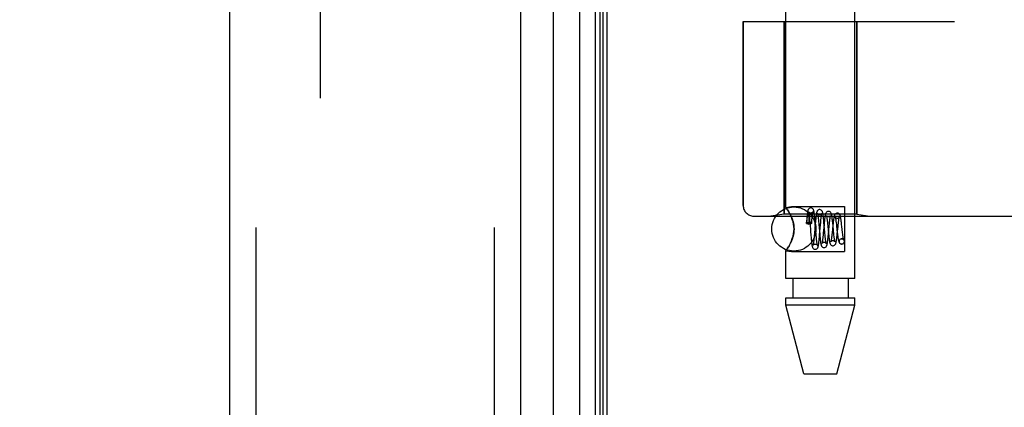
# Model space of a CAD drawing. Header units: inches. Extents: x 0 to 227, y 0 to 147.
# Tile 254 of 256: x 117.51 to 120.3, y 59.89 to 60.99. Entities that reach past the tile are written whole.
import ezdxf

# ---------------------------------------------------------------- set-up
doc = ezdxf.new("R2010")
doc.units = ezdxf.units.IN
doc.header["$LTSCALE"] = 12.466667
doc.header["$MEASUREMENT"] = 0
doc.linetypes.add('HIDDEN', pattern=[0.2, 0.1, -0.1])
doc.layers.get('0').update_dxf_attribs({"linetype": 'CONTINUOUS'})
for name, color, linetype in [('DEFAULT_2', 8, 'HIDDEN'), ('DIMENSIONS', 7, 'CONTINUOUS'), ('LEFTHAND_DOOR_ASSEMBLY', 7, 'CONTINUOUS'), ('RIGHTHAND_DOOR_ASSEMBLY', 7, 'CONTINUOUS')]:
    doc.layers.add(name, color=color, linetype=linetype)
doc.styles.get("Standard").update_dxf_attribs({"font": 'arial.ttf'})
doc.dimstyles.new('DIMSTYLE_1', dxfattribs={"dimtxt": 1, "dimasz": 1.333333, "dimexe": 0.09, "dimexo": 0.07, "dimgap": 0.0375, "dimtad": 0, "dimtih": 1, "dimtoh": 1, "dimzin": 4, "dimdsep": 46, "dimtxsty": 'Standard', "dimblk": '_FILLED', "dimblk1": '_FILLED', "dimblk2": '_FILLED', "dimcen": 0.09, "dimadec": 3, "dimazin": 1, "dimtfac": 1, "dimtdec": 3, "dimtofl": 0, "dimtmove": 0, "dimatfit": 3, "dimldrblk": '_FILLED', "dimfxl": 0, "dimtolj": 1, "dimtzin": 4, "dimarcsym": 0})

# ---------------------------------------------------------------- blocks, each defined once
blk = doc.blocks.new('_FILLED')
at = {"color": 0, "linetype": 'ByBlock'}
blk.add_solid([(0, 0), (-1, 0.2), (-1, -0.2)], dxfattribs=at)
blk = doc.blocks.new('*D12')
at = {"layer": 'DIMENSIONS', "color": 2, "linetype": 'Continuous'}
for p, q in [((118.347, 108.1593), (113.854, 108.1593)), ((115.054, 108.1593), (115.054, 73.1593)), ((115.054, 36.1593), (115.054, 71.1593)), ((118.358, 36.1593), (113.854, 36.1593))]:
    blk.add_line(p, q, dxfattribs=at)
at = {"layer": 'DIMENSIONS', "color": 2, "linetype": 'Continuous', "xscale": 1.3333333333, "yscale": 1.3333333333, "zscale": 1.3333333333}
for p, rotation in [((115.054, 108.1593), 90), ((115.054, 36.1593), 270)]:
    blk.add_blockref('_FILLED', p, dxfattribs=dict(at, rotation=rotation))
at = {"layer": 'DIMENSIONS', "color": 2, "linetype": 'Continuous', "insert": (115.054, 72.6593), "char_height": 1, "width": 3.494424, "attachment_point": 2, "line_spacing_factor": 0.9}
blk.add_mtext('72.00', dxfattribs=at)

msp = doc.modelspace()

# ---------------------------------------------------------------- linework, layer by layer
at = {"color": 3, "linetype": 'Continuous'}
msp.add_line((119.1764, 36.2633), (119.1764, 108.0553), dxfattribs=at)
at = {"layer": 'DEFAULT_2', "color": 8, "linetype": 'HIDDEN'}
msp.add_line((118.3638, 106.8937), (118.3638, 37.4249), dxfattribs=at)
at = {"layer": 'LEFTHAND_DOOR_ASSEMBLY', "color": 8, "linetype": 'HIDDEN'}
for p, q in [((118.1814, 107.7743), (118.1814, 36.5443)), ((118.8564, 107.7743), (118.8564, 36.5443)), ((120.1304, 62.5843), (120.1304, 60.9843)), ((119.5616, 60.9843), (120.1604, 60.9843)), ((119.5616, 60.9843), (119.5616, 60.463)), ((119.6774, 60.9843), (119.6774, 60.4383)), ((119.8834, 60.9843), (119.8834, 60.4383)), ((119.6774, 60.4383), (119.6399, 60.433)), ((119.8834, 60.4383), (119.6774, 60.4383)), ((119.8834, 60.4383), (119.9209, 60.433)), ((119.5916, 60.433), (121.6554, 60.433))]:
    msp.add_line(p, q, dxfattribs=at)
for centre, radius, start, end in [((119.6554, 58.5092), 2.7751, 43.8884, 90), ((119.5916, 60.463), 0.03, 180, 270)]:
    msp.add_arc(centre, radius, start, end, dxfattribs=at)
at = {"layer": 'RIGHTHAND_DOOR_ASSEMBLY', "color": 7, "linetype": 'Continuous'}
for p, q in [((119.0986, 36.4939), (119.0986, 107.8247)), ((119.0235, 107.7963), (119.0235, 36.5223)), ((119.142, 107.8157), (119.142, 36.5029)), ((119.1557, 107.809), (119.1557, 36.5096)), ((119.1645, 107.8066), (119.1645, 36.512))]:
    msp.add_line(p, q, dxfattribs=at)
at = {"layer": 'RIGHTHAND_DOOR_ASSEMBLY', "color": 3, "linetype": 'Continuous'}
for p, q in [((118.1064, 107.7743), (118.1064, 36.5443)), ((118.9314, 107.7743), (118.9314, 36.5443))]:
    msp.add_line(p, q, dxfattribs=at)
at = {"layer": 'RIGHTHAND_DOOR_ASSEMBLY', "color": 8, "linetype": 'HIDDEN'}
for p, q in [((118.1814, 107.7743), (118.1814, 36.5443)), ((118.8564, 107.7743), (118.8564, 36.5443)), ((119.6824, 60.4577), (119.6824, 63.1043)), ((119.8784, 60.2563), (119.8784, 63.1043)), ((120.1304, 62.5843), (120.1304, 60.9843)), ((119.5616, 60.9843), (120.1604, 60.9843)), ((119.5616, 60.463), (119.5616, 60.9843)), ((119.6774, 60.4383), (119.6774, 60.9843)), ((119.8834, 60.4383), (119.8834, 60.9843)), ((119.6774, 60.4383), (119.6399, 60.433)), ((119.8834, 60.4383), (119.6774, 60.4383)), ((119.6824, 60.4577), (119.6984, 60.4598)), ((119.6824, 60.4577), (119.6827, 60.4573)), ((119.6836, 60.456), (119.6852, 60.4539)), ((119.6873, 60.4508), (119.6898, 60.4469)), ((119.6984, 60.4598), (119.8484, 60.4598)), ((119.8484, 60.4598), (119.8484, 60.3328)), ((119.8834, 60.4383), (119.9209, 60.433)), ((119.5916, 60.433), (121.6554, 60.433)), ((119.6955, 60.4366), (119.6984, 60.4302)), ((119.7416, 60.421), (119.7409, 60.4129)), ((119.7413, 60.4121), (119.7415, 60.4148)), ((119.7415, 60.4148), (119.7418, 60.4173)), ((119.742, 60.4261), (119.7416, 60.421)), ((119.7418, 60.4173), (119.742, 60.4194)), ((119.742, 60.4194), (119.7423, 60.4214)), ((119.7423, 60.4214), (119.7425, 60.4231)), ((119.7425, 60.4231), (119.7427, 60.4246)), ((119.7473, 60.4312), (119.7474, 60.4307)), ((119.7474, 60.4307), (119.7474, 60.4301)), ((119.7474, 60.4301), (119.7475, 60.4294)), ((119.7475, 60.4294), (119.7475, 60.4287)), ((119.7475, 60.4287), (119.7475, 60.4278)), ((119.7475, 60.4278), (119.7476, 60.4269)), ((119.7476, 60.4269), (119.7476, 60.4259)), ((119.7476, 60.4259), (119.7476, 60.4247)), ((119.7476, 60.4247), (119.7476, 60.4233)), ((119.7476, 60.4233), (119.7477, 60.4219)), ((119.7477, 60.4131), (119.7476, 60.4105)), ((119.7484, 60.4105), (119.7476, 60.4105)), ((119.7477, 60.4219), (119.7477, 60.4194)), ((119.7477, 60.4194), (119.7477, 60.4165)), ((119.7477, 60.4165), (119.7477, 60.4131)), ((119.7492, 60.431), (119.7496, 60.4271)), ((119.7496, 60.4271), (119.75, 60.4228)), ((119.75, 60.4228), (119.7506, 60.4157)), ((119.7506, 60.4157), (119.7515, 60.4049)), ((119.7558, 60.4128), (119.7563, 60.4182)), ((119.7563, 60.4182), (119.7566, 60.4225)), ((119.7566, 60.4225), (119.757, 60.4266)), ((119.7659, 60.4108), (119.7637, 60.3844)), ((119.7648, 60.425), (119.7643, 60.4302)), ((119.7652, 60.4195), (119.7648, 60.425)), ((119.766, 60.4108), (119.7652, 60.4195)), ((119.7664, 60.4165), (119.7659, 60.4108)), ((119.7676, 60.3903), (119.766, 60.4108)), ((119.7743, 60.4265), (119.7748, 60.4226)), ((119.7748, 60.4226), (119.7752, 60.4183)), ((119.7752, 60.4183), (119.7758, 60.4113)), ((119.7805, 60.4078), (119.7812, 60.4152)), ((119.7812, 60.4152), (119.7816, 60.4198)), ((119.7899, 60.4212), (119.7893, 60.4263)), ((119.7904, 60.4157), (119.7899, 60.4212)), ((119.7914, 60.4044), (119.7904, 60.4157)), ((119.7913, 60.414), (119.7907, 60.408)), ((119.8001, 60.4169), (119.8006, 60.4121)), ((119.8006, 60.4121), (119.8014, 60.4042)), ((119.8054, 60.4046), (119.8061, 60.4122)), ((119.8154, 60.4137), (119.8148, 60.419)), ((119.8162, 60.4053), (119.8154, 60.4137)), ((119.8251, 60.414), (119.8257, 60.4097)), ((119.8406, 60.4094), (119.84, 60.4149)), ((119.7526, 60.39), (119.7536, 60.3779)), ((119.7637, 60.3844), (119.763, 60.3765)), ((119.7684, 60.3797), (119.7676, 60.3903)), ((119.7775, 60.3922), (119.7785, 60.3807)), ((119.7782, 60.3795), (119.7805, 60.4078)), ((119.7885, 60.3842), (119.788, 60.379)), ((119.7907, 60.408), (119.7885, 60.3842)), ((119.7937, 60.3781), (119.793, 60.3854)), ((119.8014, 60.4042), (119.8034, 60.3839)), ((119.8027, 60.3765), (119.8033, 60.3821)), ((119.8033, 60.3821), (119.8054, 60.4046)), ((119.8034, 60.3839), (119.804, 60.378)), ((119.8136, 60.3858), (119.813, 60.3806)), ((119.8157, 60.4062), (119.8136, 60.3858)), ((119.8176, 60.3913), (119.8162, 60.4053)), ((119.8183, 60.3836), (119.8176, 60.3913)), ((119.8188, 60.3791), (119.8183, 60.3836)), ((119.8282, 60.3831), (119.8303, 60.4033)), ((119.8282, 60.3866), (119.8288, 60.3813)), ((119.8303, 60.4033), (119.8309, 60.4085)), ((119.8413, 60.4035), (119.8406, 60.4094)), ((119.8423, 60.3946), (119.8413, 60.4035)), ((119.8432, 60.3862), (119.8423, 60.3946)), ((119.8438, 60.3812), (119.8432, 60.3862)), ((119.6984, 60.3624), (119.6955, 60.356)), ((119.7536, 60.3779), (119.7541, 60.3721)), ((119.7541, 60.3721), (119.7546, 60.3666)), ((119.763, 60.3765), (119.7626, 60.3716)), ((119.769, 60.3725), (119.7684, 60.3797)), ((119.7694, 60.3682), (119.769, 60.3725)), ((119.7698, 60.3643), (119.7694, 60.3682)), ((119.7777, 60.3739), (119.7782, 60.3795)), ((119.7785, 60.3807), (119.779, 60.3752)), ((119.779, 60.3752), (119.7796, 60.37)), ((119.788, 60.379), (119.7875, 60.3741)), ((119.7941, 60.3738), (119.7937, 60.3781)), ((119.7946, 60.3698), (119.7941, 60.3738)), ((119.8193, 60.3749), (119.8188, 60.3791)), ((119.8409, 60.3688), (119.8395, 60.3686)), ((119.8395, 60.3687), (119.8408, 60.3688)), ((119.6824, 60.3348), (119.6984, 60.3328)), ((119.6824, 60.2563), (119.6824, 60.3348)), ((119.6984, 60.3328), (119.8484, 60.3328)), ((119.8408, 60.3538), (119.8423, 60.3539)), ((119.8409, 60.3538), (119.8423, 60.354)), ((119.8784, 60.2563), (119.6824, 60.2563)), ((119.7019, 60.2563), (119.7019, 60.2013)), ((119.8589, 60.2563), (119.8589, 60.2013)), ((119.6824, 60.2013), (119.8784, 60.2013)), ((119.6824, 60.1804), (119.6824, 60.2013)), ((119.8784, 60.1804), (119.8784, 60.2013)), ((119.8784, 60.1804), (119.6824, 60.1804)), ((119.7339, 59.9863), (119.6824, 60.1804)), ((119.8269, 59.9863), (119.8784, 60.1804)), ((119.7339, 59.9863), (119.8269, 59.9863))]:
    msp.add_line(p, q, dxfattribs=at)
for points in [[(119.6984, 60.4302), (119.6955, 60.4366), (119.6926, 60.4421), (119.6898, 60.4469), (119.6873, 60.4508), (119.6852, 60.4539), (119.6836, 60.456), (119.6827, 60.4573)], [(119.7533, 60.4563), (119.7525, 60.4563), (119.7506, 60.4558), (119.749, 60.4549), (119.7476, 60.4538), (119.7467, 60.4527), (119.7461, 60.4517), (119.7457, 60.4508), (119.7453, 60.4499), (119.7451, 60.449), (119.7448, 60.448), (119.7446, 60.447), (119.7444, 60.4459), (119.7442, 60.4447), (119.7439, 60.4434), (119.7437, 60.442), (119.7435, 60.4404), (119.7433, 60.4387), (119.7431, 60.4369), (119.7429, 60.435), (119.7427, 60.433), (119.7424, 60.4308), (119.742, 60.4261)], [(119.7533, 60.4413), (119.7522, 60.4414), (119.7507, 60.4418), (119.7494, 60.4425), (119.7484, 60.4433), (119.7477, 60.444), (119.7474, 60.4446), (119.7472, 60.4449), (119.7472, 60.445)], [(119.7472, 60.445), (119.7472, 60.445), (119.7472, 60.4449), (119.7473, 60.4446), (119.7474, 60.4442), (119.7475, 60.4436), (119.7477, 60.4429), (119.7478, 60.442), (119.748, 60.441), (119.7481, 60.44), (119.7483, 60.4387), (119.7485, 60.4374), (119.7487, 60.436), (119.7488, 60.4344), (119.749, 60.4328), (119.7492, 60.431)], [(119.7643, 60.4302), (119.764, 60.4327), (119.7638, 60.435), (119.7635, 60.4371), (119.7633, 60.4391), (119.7631, 60.4409), (119.7628, 60.4425), (119.7626, 60.444), (119.7624, 60.4454), (119.7621, 60.4466), (119.7619, 60.4477), (119.7616, 60.4487), (119.7613, 60.4497), (119.761, 60.4507), (119.7606, 60.4516), (119.7599, 60.4527), (119.759, 60.4538), (119.7577, 60.4549), (119.756, 60.4558), (119.7542, 60.4563), (119.7533, 60.4563)], [(119.7594, 60.4449), (119.7594, 60.445), (119.7595, 60.445), (119.7594, 60.4449), (119.7592, 60.4446), (119.7588, 60.4439), (119.7581, 60.4432), (119.757, 60.4424), (119.7556, 60.4417), (119.754, 60.4413), (119.7533, 60.4413)], [(119.757, 60.4266), (119.7574, 60.4304), (119.7575, 60.4321), (119.7577, 60.4338), (119.7579, 60.4353), (119.7581, 60.4368), (119.7582, 60.4381), (119.7584, 60.4394), (119.7586, 60.4405), (119.7587, 60.4415), (119.7589, 60.4424), (119.759, 60.4432), (119.7592, 60.4438), (119.7593, 60.4444), (119.7594, 60.4447), (119.7594, 60.4449)], [(119.7783, 60.4513), (119.7774, 60.4512), (119.7754, 60.4507), (119.7737, 60.4498), (119.7724, 60.4486), (119.7715, 60.4474), (119.7709, 60.4463), (119.7704, 60.4453), (119.7701, 60.4443), (119.7698, 60.4433), (119.7696, 60.4422), (119.7693, 60.441), (119.7691, 60.4397), (119.7688, 60.4383), (119.7686, 60.4367), (119.7683, 60.435), (119.7681, 60.4331), (119.7678, 60.4311), (119.7676, 60.429), (119.7673, 60.4267), (119.7671, 60.4243), (119.7669, 60.4218), (119.7664, 60.4165)], [(119.7783, 60.4363), (119.7772, 60.4364), (119.7758, 60.4368), (119.7745, 60.4374), (119.7735, 60.4382), (119.7729, 60.4389), (119.7725, 60.4395), (119.7723, 60.4398), (119.7722, 60.4399)], [(119.7722, 60.4399), (119.7722, 60.4399), (119.7723, 60.4398), (119.7724, 60.4394), (119.7725, 60.4389), (119.7727, 60.4383), (119.7728, 60.4375), (119.773, 60.4365), (119.7732, 60.4355), (119.7734, 60.4343), (119.7735, 60.4329), (119.7737, 60.4315), (119.7739, 60.4299), (119.7741, 60.4283), (119.7743, 60.4265)], [(119.7893, 60.4263), (119.7891, 60.4288), (119.7888, 60.4311), (119.7885, 60.4332), (119.7883, 60.4352), (119.788, 60.437), (119.7877, 60.4386), (119.7875, 60.4401), (119.7872, 60.4414), (119.787, 60.4426), (119.7867, 60.4437), (119.7864, 60.4447), (119.786, 60.4457), (119.7856, 60.4467), (119.7849, 60.4478), (119.7839, 60.4489), (119.7826, 60.45), (119.7809, 60.4508), (119.7791, 60.4513), (119.7783, 60.4513)], [(119.7842, 60.4395), (119.7843, 60.4397), (119.7844, 60.4399), (119.7843, 60.4399), (119.7842, 60.4396), (119.7838, 60.439), (119.7831, 60.4382), (119.782, 60.4374), (119.7806, 60.4367), (119.779, 60.4363), (119.7783, 60.4363)], [(119.7816, 60.4198), (119.782, 60.424), (119.7822, 60.4259), (119.7824, 60.4277), (119.7826, 60.4295), (119.7828, 60.4311), (119.783, 60.4326), (119.7832, 60.4339), (119.7834, 60.4352), (119.7836, 60.4363), (119.7838, 60.4373), (119.7839, 60.4382), (119.7841, 60.4388), (119.7842, 60.4394), (119.7842, 60.4395)], [(119.8033, 60.4463), (119.8023, 60.4462), (119.8004, 60.4457), (119.7987, 60.4448), (119.7973, 60.4436), (119.7964, 60.4424), (119.7958, 60.4412), (119.7953, 60.4401), (119.795, 60.439), (119.7946, 60.4378), (119.7943, 60.4365), (119.794, 60.435), (119.7937, 60.4334), (119.7934, 60.4316), (119.7931, 60.4296), (119.7928, 60.4274), (119.7925, 60.425), (119.7922, 60.4225), (119.7919, 60.4198), (119.7913, 60.414)], [(119.8148, 60.419), (119.8145, 60.4215), (119.8142, 60.4239), (119.814, 60.4262), (119.8137, 60.4284), (119.8134, 60.4304), (119.8131, 60.4322), (119.8128, 60.4339), (119.8125, 60.4354), (119.8122, 60.4368), (119.8119, 60.438), (119.8116, 60.4392), (119.8112, 60.4403), (119.8108, 60.4414), (119.8101, 60.4425), (119.8091, 60.4437), (119.8077, 60.4449), (119.806, 60.4458), (119.8042, 60.4463), (119.8033, 60.4463)], [(119.8283, 60.4413), (119.8273, 60.4412), (119.8254, 60.4407), (119.8236, 60.4397), (119.8223, 60.4385), (119.8213, 60.4373), (119.8207, 60.4362), (119.8202, 60.435), (119.8198, 60.4339), (119.8195, 60.4326), (119.8191, 60.4313), (119.8188, 60.4297), (119.8185, 60.4281), (119.8182, 60.4262), (119.8179, 60.4242), (119.8176, 60.422), (119.8172, 60.4197), (119.8169, 60.4172), (119.8166, 60.4146), (119.8163, 60.4119), (119.8157, 60.4062)], [(119.84, 60.4149), (119.8397, 60.4174), (119.8394, 60.4198), (119.839, 60.4221), (119.8387, 60.4242), (119.8384, 60.4262), (119.8381, 60.4279), (119.8378, 60.4295), (119.8375, 60.431), (119.8372, 60.4323), (119.8369, 60.4335), (119.8365, 60.4346), (119.8361, 60.4356), (119.8356, 60.4366), (119.8349, 60.4378), (119.834, 60.4389), (119.8326, 60.44), (119.8309, 60.4408), (119.829, 60.4413), (119.8283, 60.4413)], [(119.6984, 60.4302), (119.7, 60.426), (119.7016, 60.4216), (119.7029, 60.417), (119.7041, 60.4122), (119.7049, 60.4071), (119.7055, 60.4017), (119.7057, 60.3963), (119.7055, 60.3909), (119.705, 60.3856), (119.7041, 60.3805), (119.7029, 60.3757), (119.7016, 60.3711), (119.7001, 60.3666), (119.6984, 60.3624)], [(119.6984, 60.3624), (119.7009, 60.369), (119.7029, 60.3757), (119.7045, 60.3826), (119.7054, 60.3895), (119.7057, 60.3964), (119.7054, 60.4033), (119.7044, 60.4102), (119.7029, 60.417), (119.7009, 60.4237), (119.6984, 60.4302)], [(119.7409, 60.4129), (119.741, 60.4132), (119.7415, 60.4137), (119.7423, 60.4142), (119.7435, 60.4146), (119.745, 60.4149), (119.7466, 60.4151), (119.7484, 60.4151)], [(119.7413, 60.4121), (119.7409, 60.4127), (119.7409, 60.4129)], [(119.7413, 60.4121), (119.7429, 60.4117), (119.7445, 60.4113), (119.7461, 60.4109), (119.7476, 60.4105)], [(119.7427, 60.4246), (119.7429, 60.426), (119.743, 60.4266), (119.7431, 60.4272), (119.7432, 60.4278), (119.7433, 60.4283), (119.7434, 60.4288), (119.7434, 60.4293), (119.7435, 60.4297), (119.7436, 60.4301), (119.7437, 60.4305), (119.7437, 60.4309), (119.7438, 60.4312), (119.7439, 60.4315), (119.744, 60.4318), (119.744, 60.4321), (119.7441, 60.4324), (119.7442, 60.4327), (119.7442, 60.4329), (119.7443, 60.4332), (119.7443, 60.4334), (119.7444, 60.4336), (119.7445, 60.4338), (119.7445, 60.434), (119.7446, 60.4342), (119.7447, 60.4344), (119.7447, 60.4346), (119.7448, 60.4348), (119.7449, 60.435), (119.7449, 60.4351), (119.745, 60.4353), (119.7451, 60.4354), (119.7451, 60.4356), (119.7452, 60.4357), (119.7453, 60.4358), (119.7453, 60.4359), (119.7454, 60.436), (119.7455, 60.4361), (119.7456, 60.4362), (119.7456, 60.4363), (119.7457, 60.4363), (119.7458, 60.4363), (119.7459, 60.4364), (119.7461, 60.4363), (119.7462, 60.4362), (119.7464, 60.4361), (119.7465, 60.4359), (119.7466, 60.4357), (119.7466, 60.4356), (119.7467, 60.4354), (119.7467, 60.4352), (119.7468, 60.4351), (119.7468, 60.4349), (119.7469, 60.4348), (119.7469, 60.4347), (119.7469, 60.4345), (119.7469, 60.4344), (119.747, 60.4343), (119.747, 60.4341), (119.747, 60.434), (119.747, 60.4339), (119.7471, 60.4337), (119.7471, 60.4336), (119.7471, 60.4335), (119.7471, 60.4333), (119.7471, 60.4332), (119.7472, 60.4331), (119.7472, 60.4329), (119.7472, 60.4328), (119.7472, 60.4326), (119.7472, 60.4324), (119.7473, 60.4322), (119.7473, 60.432), (119.7473, 60.4318), (119.7473, 60.4316), (119.7473, 60.4314), (119.7473, 60.4312)], [(119.7484, 60.4151), (119.7504, 60.4151), (119.7521, 60.4148), (119.7537, 60.4145), (119.7549, 60.414), (119.7556, 60.4134), (119.7558, 60.4128), (119.7558, 60.4128)], [(119.7558, 60.4128), (119.7556, 60.4122), (119.7549, 60.4117), (119.7537, 60.4112), (119.7521, 60.4108), (119.7504, 60.4106), (119.7484, 60.4105)], [(119.7758, 60.4113), (119.777, 60.3979), (119.7775, 60.3922)], [(119.8033, 60.4313), (119.8023, 60.4314), (119.8008, 60.4318), (119.7996, 60.4324), (119.7986, 60.4331), (119.7979, 60.4338), (119.7975, 60.4344), (119.7974, 60.4347), (119.7973, 60.4347)], [(119.7973, 60.4347), (119.7973, 60.4347), (119.7974, 60.4346), (119.7975, 60.4342), (119.7977, 60.4336), (119.7978, 60.4329), (119.798, 60.432), (119.7982, 60.4309), (119.7984, 60.4296), (119.7987, 60.4282), (119.7989, 60.4267), (119.7991, 60.425), (119.7993, 60.4232), (119.7996, 60.4212), (119.7998, 60.4191), (119.8001, 60.4169)], [(119.8091, 60.4343), (119.8092, 60.4346), (119.8092, 60.4348), (119.8092, 60.4347), (119.8091, 60.4345), (119.8087, 60.4339), (119.8079, 60.4331), (119.8068, 60.4323), (119.8054, 60.4317), (119.8039, 60.4313), (119.8033, 60.4313)], [(119.8061, 60.4122), (119.8066, 60.4168), (119.8068, 60.419), (119.807, 60.421), (119.8073, 60.4229), (119.8075, 60.4247), (119.8077, 60.4264), (119.8079, 60.4279), (119.8081, 60.4293), (119.8083, 60.4306), (119.8085, 60.4317), (119.8087, 60.4327), (119.8089, 60.4335), (119.8091, 60.4341), (119.8091, 60.4343)], [(119.8283, 60.4263), (119.8277, 60.4263), (119.8261, 60.4267), (119.8248, 60.4273), (119.8238, 60.428), (119.8231, 60.4287), (119.8227, 60.4292), (119.8225, 60.4295), (119.8225, 60.4296)], [(119.8225, 60.4296), (119.8225, 60.4294), (119.8227, 60.429), (119.8228, 60.4284), (119.823, 60.4277), (119.8232, 60.4267), (119.8234, 60.4256), (119.8237, 60.4244), (119.8239, 60.423), (119.8241, 60.4214), (119.8244, 60.4198), (119.8246, 60.418), (119.8249, 60.4161), (119.8251, 60.414)], [(119.8339, 60.4289), (119.834, 60.4293), (119.8341, 60.4296), (119.8341, 60.4296), (119.834, 60.4294), (119.8336, 60.4288), (119.8328, 60.4281), (119.8317, 60.4273), (119.8303, 60.4266), (119.8288, 60.4263), (119.8283, 60.4263)], [(119.8309, 60.4085), (119.8314, 60.4133), (119.8317, 60.4155), (119.832, 60.4176), (119.8322, 60.4195), (119.8325, 60.4213), (119.8327, 60.423), (119.833, 60.4245), (119.8332, 60.4258), (119.8334, 60.427), (119.8336, 60.4279), (119.8338, 60.4287), (119.8339, 60.4289)], [(119.7515, 60.4049), (119.7522, 60.3961), (119.7526, 60.39)], [(119.793, 60.3854), (119.7919, 60.3988), (119.7914, 60.4044)], [(119.8158, 60.3488), (119.8166, 60.3488), (119.8184, 60.3493), (119.8201, 60.3501), (119.8215, 60.3513), (119.8225, 60.3524), (119.8232, 60.3536), (119.8237, 60.3547), (119.8241, 60.3558), (119.8244, 60.3569), (119.8248, 60.3582), (119.8251, 60.3596), (119.8254, 60.3612), (119.8257, 60.363), (119.826, 60.365), (119.8263, 60.3671), (119.8266, 60.3694), (119.827, 60.3719), (119.8273, 60.3746), (119.8276, 60.3774), (119.8282, 60.3831)], [(119.8257, 60.4097), (119.8265, 60.4024), (119.8268, 60.3999)], [(119.8268, 60.3999), (119.8273, 60.3946), (119.8282, 60.3866)], [(119.6926, 60.3505), (119.6955, 60.356), (119.6984, 60.3624)], [(119.7546, 60.3666), (119.7549, 60.3641), (119.7551, 60.3617), (119.7554, 60.3594), (119.7556, 60.3573), (119.7559, 60.3553), (119.7561, 60.3536), (119.7564, 60.3519), (119.7566, 60.3504), (119.7568, 60.3491), (119.7571, 60.3479), (119.7574, 60.3468), (119.7576, 60.3458), (119.758, 60.3448), (119.7584, 60.3438), (119.759, 60.3427), (119.7598, 60.3416), (119.7612, 60.3404), (119.7629, 60.3394), (119.7648, 60.3389), (119.7658, 60.3388)], [(119.7626, 60.3716), (119.7621, 60.3673), (119.7619, 60.3652), (119.7617, 60.3633), (119.7615, 60.3615), (119.7613, 60.3598), (119.7611, 60.3583), (119.7609, 60.3568), (119.7607, 60.3555), (119.7606, 60.3543), (119.7604, 60.3533), (119.7602, 60.3524), (119.7601, 60.3516), (119.7599, 60.351), (119.7598, 60.3505), (119.7598, 60.3504)], [(119.7658, 60.3388), (119.7666, 60.3388), (119.7684, 60.3393), (119.7701, 60.3401), (119.7714, 60.3412), (119.7723, 60.3423), (119.773, 60.3433), (119.7735, 60.3443), (119.7738, 60.3453), (119.7741, 60.3463), (119.7744, 60.3474), (119.7747, 60.3486), (119.7749, 60.3499), (119.7752, 60.3513), (119.7754, 60.3529), (119.7757, 60.3547), (119.7759, 60.3566), (119.7762, 60.3587), (119.7764, 60.3609), (119.7767, 60.3633), (119.777, 60.3658), (119.7772, 60.3684), (119.7777, 60.3739)], [(119.7719, 60.3502), (119.7719, 60.3502), (119.7718, 60.3504), (119.7717, 60.3508), (119.7716, 60.3514), (119.7714, 60.3521), (119.7713, 60.353), (119.7711, 60.354), (119.7709, 60.3551), (119.7708, 60.3563), (119.7706, 60.3577), (119.7704, 60.3592), (119.7702, 60.3608), (119.77, 60.3625), (119.7698, 60.3643)], [(119.7796, 60.37), (119.7798, 60.3676), (119.7801, 60.3653), (119.7804, 60.3631), (119.7806, 60.3611), (119.7809, 60.3592), (119.7811, 60.3575), (119.7814, 60.3559), (119.7817, 60.3545), (119.782, 60.3532), (119.7822, 60.352), (119.7825, 60.3509), (119.7829, 60.3499), (119.7833, 60.3488), (119.784, 60.3477), (119.7849, 60.3465), (119.7862, 60.3453), (119.7879, 60.3444), (119.7899, 60.3439), (119.7908, 60.3438)], [(119.785, 60.3559), (119.7849, 60.3557), (119.7848, 60.3554), (119.7848, 60.3553), (119.7849, 60.3554), (119.7851, 60.3559), (119.7856, 60.3565), (119.7866, 60.3574), (119.7879, 60.3582), (119.7895, 60.3587), (119.7908, 60.3588)], [(119.7875, 60.3741), (119.7871, 60.3697), (119.7868, 60.3677), (119.7866, 60.3659), (119.7864, 60.3641), (119.7862, 60.3625), (119.786, 60.3611), (119.7858, 60.3598), (119.7856, 60.3586), (119.7854, 60.3576), (119.7852, 60.3568), (119.785, 60.3561), (119.785, 60.3559)], [(119.7908, 60.3438), (119.7915, 60.3438), (119.7934, 60.3442), (119.795, 60.3451), (119.7964, 60.3461), (119.7974, 60.3473), (119.7981, 60.3484), (119.7986, 60.3495), (119.7989, 60.3505), (119.7993, 60.3517), (119.7996, 60.3529), (119.7999, 60.3543), (119.8002, 60.3558), (119.8005, 60.3575), (119.8008, 60.3594), (119.801, 60.3614), (119.8013, 60.3636), (119.8016, 60.366), (119.8019, 60.3685), (119.8022, 60.3711), (119.8027, 60.3765)], [(119.7908, 60.3588), (119.7918, 60.3587), (119.7935, 60.3582), (119.7949, 60.3574), (119.7959, 60.3565), (119.7965, 60.3559), (119.7967, 60.3554), (119.7968, 60.3552), (119.7968, 60.3553)], [(119.7968, 60.3553), (119.7968, 60.3553), (119.7967, 60.3556), (119.7966, 60.356), (119.7965, 60.3566), (119.7963, 60.3573), (119.7961, 60.3582), (119.796, 60.3592), (119.7958, 60.3603), (119.7956, 60.3616), (119.7954, 60.363), (119.7952, 60.3645), (119.795, 60.3662), (119.7948, 60.3679), (119.7946, 60.3698)], [(119.804, 60.378), (119.8043, 60.3751), (119.8046, 60.3724), (119.805, 60.3697), (119.8053, 60.3672), (119.8056, 60.3649), (119.806, 60.3628), (119.8063, 60.3609), (119.8066, 60.3592), (119.807, 60.3577), (119.8073, 60.3563), (119.8078, 60.3551), (119.8082, 60.3539), (119.8089, 60.3527), (119.8098, 60.3515), (119.8112, 60.3503), (119.8129, 60.3494), (119.8148, 60.3489), (119.8158, 60.3488)], [(119.8101, 60.361), (119.81, 60.3607), (119.8099, 60.3605), (119.8099, 60.3604), (119.81, 60.3607), (119.8104, 60.3612), (119.811, 60.3619), (119.8119, 60.3626), (119.8132, 60.3633), (119.8147, 60.3637), (119.8158, 60.3638)], [(119.813, 60.3806), (119.8125, 60.3759), (119.8122, 60.3737), (119.8119, 60.3717), (119.8117, 60.3698), (119.8114, 60.3681), (119.8112, 60.3665), (119.811, 60.3651), (119.8107, 60.3639), (119.8105, 60.3628), (119.8103, 60.3619), (119.8101, 60.3612), (119.8101, 60.361)], [(119.8158, 60.3638), (119.8167, 60.3637), (119.8185, 60.3632), (119.8199, 60.3624), (119.8209, 60.3615), (119.8214, 60.3609), (119.8216, 60.3606)], [(119.8216, 60.3606), (119.8216, 60.3605), (119.8217, 60.3604), (119.8216, 60.3605), (119.8215, 60.3608), (119.8214, 60.3614), (119.8212, 60.3621), (119.821, 60.3629), (119.8208, 60.3639), (119.8206, 60.3651), (119.8204, 60.3664), (119.8202, 60.3679), (119.82, 60.3694), (119.8198, 60.3711), (119.8195, 60.373), (119.8193, 60.3749)], [(119.8288, 60.3813), (119.8292, 60.3788), (119.8295, 60.3764), (119.8298, 60.374), (119.8301, 60.3718), (119.8305, 60.3697), (119.8308, 60.3677), (119.8311, 60.3659), (119.8315, 60.3643), (119.8318, 60.3628), (119.8322, 60.3614), (119.8326, 60.3602), (119.8332, 60.359), (119.8338, 60.3577), (119.8348, 60.3565), (119.8362, 60.3553), (119.838, 60.3543), (119.8399, 60.3538), (119.8408, 60.3538)], [(119.8395, 60.3686), (119.8389, 60.3685), (119.8371, 60.3678), (119.8356, 60.3666), (119.8344, 60.365), (119.8337, 60.3632), (119.8334, 60.3613), (119.8337, 60.3594), (119.8344, 60.3575), (119.8356, 60.356), (119.8371, 60.3548), (119.8389, 60.3541), (119.8409, 60.3538)], [(119.8408, 60.3688), (119.8417, 60.3687), (119.8433, 60.3683), (119.8447, 60.3675), (119.8456, 60.3667), (119.8462, 60.3661), (119.8464, 60.3657)], [(119.8423, 60.354), (119.8429, 60.3541), (119.8446, 60.3548), (119.8462, 60.356), (119.8474, 60.3575), (119.8481, 60.3594), (119.8483, 60.3613), (119.8481, 60.3632), (119.8474, 60.365), (119.8462, 60.3666), (119.8446, 60.3678), (119.8429, 60.3685), (119.8409, 60.3688)], [(119.8464, 60.3657), (119.8465, 60.3657), (119.8465, 60.3655), (119.8465, 60.3657), (119.8463, 60.3661), (119.8462, 60.3667), (119.846, 60.3676), (119.8457, 60.3686), (119.8455, 60.3699), (119.8452, 60.3713), (119.845, 60.373), (119.8447, 60.3748), (119.8444, 60.3767), (119.8441, 60.3789), (119.8438, 60.3812)], [(119.6824, 60.3348), (119.6827, 60.3353), (119.6836, 60.3366)], [(119.6926, 60.3505), (119.6898, 60.3457), (119.6873, 60.3418), (119.6852, 60.3387), (119.6836, 60.3366), (119.6827, 60.3353)], [(119.6852, 60.3387), (119.6873, 60.3418), (119.6898, 60.3457)], [(119.7598, 60.3504), (119.7597, 60.3503), (119.7597, 60.3502), (119.7597, 60.3503), (119.7599, 60.3506), (119.7603, 60.3512), (119.761, 60.3519), (119.762, 60.3526), (119.7633, 60.3533), (119.7648, 60.3537), (119.7658, 60.3538)], [(119.7658, 60.3538), (119.7668, 60.3537), (119.7686, 60.3532), (119.77, 60.3523), (119.771, 60.3514), (119.7716, 60.3507), (119.7718, 60.3503), (119.7719, 60.3501), (119.7719, 60.3502)]]:
    msp.add_lwpolyline(points, dxfattribs=at)
msp.add_circle((119.7054, 60.3963), 0.0625, dxfattribs=at)
for centre, radius, start, end in [((119.6554, 58.5092), 2.7751, 43.8884, 90), ((119.5916, 60.463), 0.03, 180, 270)]:
    msp.add_arc(centre, radius, start, end, dxfattribs=at)

# ---------------------------------------------------------------- dimensions: what is measured, and where the dimension line sits
at = {"layer": 'DIMENSIONS', "color": 2, "linetype": 'Continuous'}
dim = msp.add_linear_dim(base=(115.054, 108.1593), p1=(118.428, 36.1593), p2=(118.417, 108.1593), angle=90, dimstyle='DIMSTYLE_1', dxfattribs=at)
dim.commit()
dim.dimension.update_dxf_attribs({"geometry": '*D12', "text_midpoint": (115.0538, 72.1537), "dimtype": 160})

doc.saveas('drawing.dxf')
